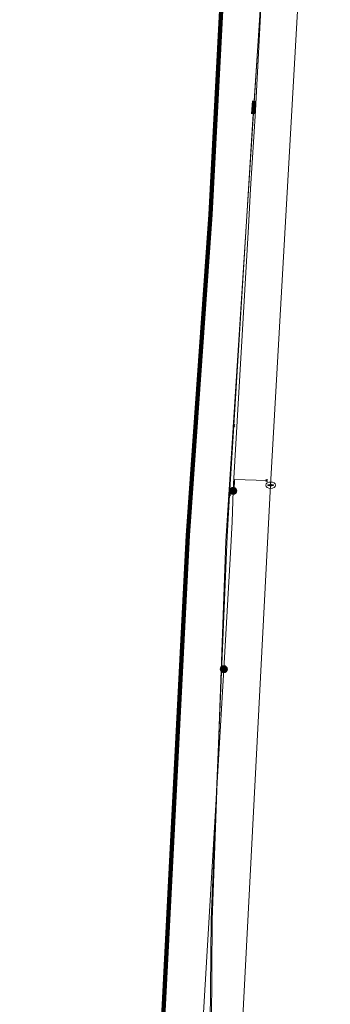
# Model space of a CAD drawing. Extents: x 168205 to 168768, y 448681 to 449635.
# Tile 10 of 11: x 168668 to 168717, y 449316 to 449471. Entities that reach past the tile are written whole.
import ezdxf
from ezdxf.lldxf.tags import DXFTag

# ---------------------------------------------------------------- set-up
doc = ezdxf.new("R2010")
doc.units = 0
doc.layers.get('0').update_dxf_attribs({"lineweight": 0})
for name, color, linetype, lineweight, true_color in [('B-WE-KL-DATA_KABELBED_KPN BV-G', 3, 'Continuous', 100, 0x00ff00), ('B-WE-KL-ET_LS_HULPSTUK_LIANDER NV PAC 2AI68G2-S', 190, 'Continuous', 25, 0x7f00ff), ('B-WE-KL-ET_LS_LIANDER NV PAC 2AI68G2-G', 190, 'KL-LS-N', 18, 0x7f00ff), ('B-WE-KL-GAS_LD_HPE_110_LIANDER NV PAC 2AI68G2-G', 40, 'KL-GAS-LD-N', 18, 0xffbf00), ('B-WE-KL-GAS_LD_HULPSTUK_LIANDER NV PAC 2AI68G2-S', 40, 'Continuous', 25, 0xffbf00), ('B-WE-KL-GAS_LD_MANTELBUIS_STAAL_168.3_LIANDER NV PAC 2AI68G2-G', 40, 'Continuous', 100, 0xffbf00), ('B-WE-KL-GAS_LD_SLAGVAST PVC_75_LIANDER NV PAC 2AI68G2-G', 40, 'KL-GAS-LD-N', 18, 0xffbf00), ('B-WE-KL-WATER_110_VITENS-G', 5, 'KL-WATER-N', 18, 0x0000ff), ('B-WE-RI-DRUK_POLYETHYLEEN PE_60_GEMEENTE VEENENDAAL-G', 6, 'RI-PERS', 18, 0xff00ff), ('B-WE-RI-PERSLEIDING_HULPSTUK_GEMEENTE VEENENDAAL-S', 6, 'Continuous', 25, 0xff00ff)]:
    doc.layers.add(name, color=color, linetype=linetype, lineweight=lineweight, true_color=true_color)
doc.styles.add('NLCS-ISO', font='NLCS-ISO.ttf')
doc.styles.get("Standard").update_dxf_attribs({"font": 'iso.shx'})
tags = doc.linetypes.add('KL-GAS-LD-N', pattern='A,4,-1,[69,NLCS.SHX,S=0.5,R=0,X=0,Y=0],-1,4,-1,["L",Standard,S=1,R=0,X=0.25,Y=-0.5],-2', length=13).pattern_tags.tags
tags[18] = DXFTag(74, 10)
tags = doc.linetypes.add('KL-LS-N', pattern='A,4,-1,[103,NLCS.SHX,S=0.75,R=0,X=0,Y=0],-1,4,-1,["L",Standard,S=1,R=0,X=0,Y=-0.5],-2', length=13).pattern_tags.tags
tags[18] = DXFTag(74, 10)
doc.linetypes.add('KL-WATER-N', pattern='A,7,-0.5,[168,NLCS.SHX,S=0.75,R=0,X=0.75,Y=0],-2', length=9.5)
tags = doc.linetypes.add('RI-PERS', pattern='A,7,-2,["P",Standard,S=1.8,R=0,X=-0.5,Y=-0.9],-2,7,-2,[102,NLCS.SHX,S=1,R=180,X=0,Y=0],-2', length=22).pattern_tags.tags
tags[6] = DXFTag(74, 10)

# ---------------------------------------------------------------- blocks, each defined once
blk = doc.blocks.new('SKL-WTB_HULP_OVERIG-SO')
at = {"color": 0, "linetype": 'ByBlock', "lineweight": 18}
for points in [[(-0.14, 0.14), (0.14, -0.14)], [(0.14, 0.14), (-0.14, -0.14)]]:
    blk.add_lwpolyline(points, dxfattribs=at)
at = {"color": 0, "linetype": 'ByBlock', "lineweight": 18, "style": 'NLCS-ISO', "flags": 1}
for tag, p in [('TYPE', (1.5, 0)), ('LABEL', (1.5, -1.5)), ('OMSCHRIJVING', (1.5, -3))]:
    blk.add_attdef(tag, p, '', height=1, dxfattribs=at)
blk = doc.blocks.new('SKL-WTB_HULP_MOF-SO')
at = {"linetype": 'ByBlock', "lineweight": 18}
h = blk.add_hatch(color=0, dxfattribs=at)
h.dxf.hatch_style = 1
h.paths.add_polyline_path([(-0.5625, 0, 1), (0.5625, 0, 1)])
at = {"color": 0, "linetype": 'ByBlock', "lineweight": 18}
blk.add_circle((0, 0), 0.5625, dxfattribs=at)
at = {"color": 0, "linetype": 'ByBlock', "lineweight": 18, "style": 'NLCS-ISO', "flags": 1}
for tag, p in [('TYPE', (1.5, 0)), ('LABEL', (1.5, -1.5)), ('OMSCHRIJVING', (1.5, -3))]:
    blk.add_attdef(tag, p, '', height=1, dxfattribs=at)
blk = doc.blocks.new('SRI-HULP_OVERIG-SO')
at = {"color": 0, "linetype": 'ByBlock', "lineweight": 18}
for points in [[(-0.14, 0.14), (0.14, -0.14)], [(0.14, 0.14), (-0.14, -0.14)]]:
    blk.add_lwpolyline(points, dxfattribs=at)
at = {"color": 0, "linetype": 'ByBlock', "lineweight": 18, "style": 'NLCS-ISO', "flags": 1}
for tag, p in [('TYPE', (1.5, 0)), ('LABEL', (1.5, -1.5)), ('OMSCHRIJVING', (1.5, -3))]:
    blk.add_attdef(tag, p, '', height=1, dxfattribs=at)
blk = doc.blocks.new('SRI-HULP_MANGAT-SO')
at = {"linetype": 'ByBlock', "lineweight": 18}
h = blk.add_hatch(color=0, dxfattribs=at)
h.dxf.hatch_style = 1
edge = h.paths.add_edge_path()
edge.add_arc((0.38, 0), 0.0646, -90, 90, ccw=False)
edge.add_line((0.38, -0.06), (-0.38, -0.06))
edge.add_arc((-0.38, 0), 0.0646, 90, 270, ccw=False)
edge.add_line((-0.38, 0.06), (0.38, 0.06))
at = {"color": 0, "linetype": 'ByBlock', "lineweight": 18}
blk.add_lwpolyline([(0.38, 0.06, -1), (0.38, -0.06), (-0.38, -0.06, -1), (-0.38, 0.06)], format="xyb", close=True, dxfattribs=at)
blk.add_ellipse((0, 0), major_axis=(-0.75, 0), ratio=0.666667, dxfattribs=at)
at = {"color": 0, "linetype": 'ByBlock', "lineweight": 18, "style": 'NLCS-ISO', "flags": 1}
for tag, p in [('TYPE', (1.75, 0)), ('LABEL', (1.75, -1.5)), ('OMSCHRIJVING', (1.75, -3))]:
    blk.add_attdef(tag, p, '', height=1, dxfattribs=at)

msp = doc.modelspace()

# ---------------------------------------------------------------- linework, layer by layer
at = {"layer": 'B-WE-KL-DATA_KABELBED_KPN BV-G', "flags": 128}
msp.add_lwpolyline([(168687.88, 449267.09), (168687.88, 449267.09), (168688.96, 449287.16), (168694.18, 449389.89), (168697.76, 449440.57), (168700.86, 449500), (168700.86, 449500.01)], dxfattribs=at)
at = {"layer": 'B-WE-KL-ET_LS_LIANDER NV PAC 2AI68G2-G', "flags": 128}
for points in [[(168699.87, 449368.81), (168700.92, 449387.19), (168701.2, 449392.07), (168701.35, 449396.97), (168701.39, 449398.04), (168703.77, 449438.59), (168704.1, 449444.58), (168704.86, 449456.9), (168704.96, 449458.99), (168706.32, 449485.06)], [(168701.35, 449396.97), (168701.51, 449397.11), (168701.58, 449398.76), (168706.65, 449398.59)], [(168705.85, 449232.02), (168692.59, 449233.08), (168694.27, 449263.98), (168694.88, 449284.17), (168694.95, 449285.37), (168698.94, 449352.71), (168699.87, 449368.81)]]:
    msp.add_lwpolyline(points, dxfattribs=at)
at = {"layer": 'B-WE-KL-GAS_LD_HPE_110_LIANDER NV PAC 2AI68G2-G', "flags": 128}
msp.add_lwpolyline([(168701.47, 449407.27), (168700.78, 449396.29)], dxfattribs=at)
at = {"layer": 'B-WE-KL-GAS_LD_MANTELBUIS_STAAL_168.3_LIANDER NV PAC 2AI68G2-G', "flags": 128}
msp.add_lwpolyline([(168704.53, 449456.45), (168704.66, 449458.48)], dxfattribs=at)
at = {"layer": 'B-WE-KL-GAS_LD_SLAGVAST PVC_75_LIANDER NV PAC 2AI68G2-G', "flags": 128}
for points in [[(168701.47, 449407.27), (168704.53, 449456.45), (168704.66, 449458.48), (168708.2, 449511.41)], [(168700.78, 449396.29), (168700.38, 449389.77), (168697.88, 449329.31), (168697.75, 449312.89), (168695.95, 449307.69), (168694.56, 449282.19), (168694.46, 449280.4), (168691.8, 449231.5), (168691.37, 449222.21), (168691.31, 449221.04), (168691.24, 449219.54), (168691.05, 449217.15), (168690.22, 449206.71), (168688.85, 449172.57), (168688.81, 449171.58), (168688.53, 449164.52), (168688.27, 449157.92), (168685.38, 449093.92), (168685.23, 449092.03), (168683.67, 449071.84), (168683.36, 449066.43), (168681.24, 449066.57), (168677.28, 449066.84), (168671.66, 449067.22), (168671.3, 449067.24), (168667.73, 449067.44), (168667.7, 449066.94)]]:
    msp.add_lwpolyline(points, dxfattribs=at)
at = {"layer": 'B-WE-KL-WATER_110_VITENS-G', "flags": 128}
msp.add_lwpolyline([(168708.11, 449511.98), (168700.18, 449389.01), (168698.06, 449329.3), (168697.93, 449312.88), (168697.13, 449307.62), (168694.73, 449276.56), (168693.79, 449264.33)], dxfattribs=at)
at = {"layer": 'B-WE-RI-DRUK_POLYETHYLEEN PE_60_GEMEENTE VEENENDAAL-G', "flags": 128}
for points in [[(168716.67, 449563.23), (168707.26, 449397.85)], [(168707.26, 449397.85), (168700.87, 449275.61)]]:
    msp.add_lwpolyline(points, dxfattribs=at)

# ---------------------------------------------------------------- block references
at = {"layer": 'B-WE-KL-ET_LS_HULPSTUK_LIANDER NV PAC 2AI68G2-S'}
for name, p in [('SKL-WTB_HULP_OVERIG-SO', (168706.65, 449398.59)), ('SKL-WTB_HULP_OVERIG-SO', (168706.65, 449398.59)), ('SKL-WTB_HULP_MOF-SO', (168701.35, 449396.97)), ('SKL-WTB_HULP_MOF-SO', (168699.87, 449368.81))]:
    msp.add_blockref(name, p, dxfattribs=at)
at = {"layer": 'B-WE-KL-GAS_LD_HULPSTUK_LIANDER NV PAC 2AI68G2-S'}
for p in [(168701.47, 449407.27), (168700.78, 449396.29)]:
    msp.add_blockref('SKL-WTB_HULP_OVERIG-SO', p, dxfattribs=at)
at = {"layer": 'B-WE-RI-PERSLEIDING_HULPSTUK_GEMEENTE VEENENDAAL-S'}
for name in ['SRI-HULP_MANGAT-SO', 'SRI-HULP_OVERIG-SO']:
    msp.add_blockref(name, (168707.26, 449397.85), dxfattribs=at)

doc.saveas('drawing.dxf')
